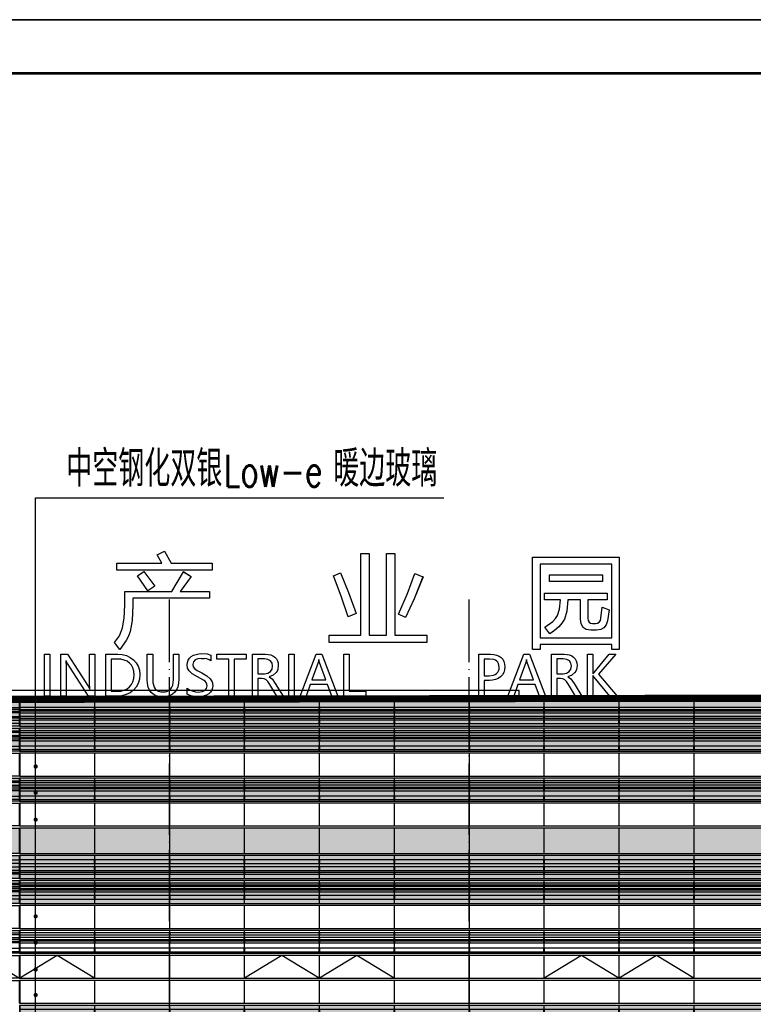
# Model space of a CAD drawing. Header units: millimetres. Extents: x 708158 to 1984082, y -168213 to -53.
# Tile 61 of 220: x 769185 to 789748, y -46207 to -18600. Entities that reach past the tile are written whole.
import ezdxf

# ---------------------------------------------------------------- set-up
doc = ezdxf.new("R2010")
doc.units = ezdxf.units.MM
doc.header["$LTSCALE"] = 1000
doc.linetypes.add('DOTE', pattern=[2.42, 2, -0.2, 0.02, -0.2])
doc.layers.get('0').update_dxf_attribs({"color": 8})
for name, color, linetype in [('A-AXIS', 1, 'DOTE'), ('A-看线', 63, 'Continuous'), ('DIM_LEAD', 3, 'Continuous'), ('DOTE', 1, 'DOTE'), ('PUB_TEXT', 7, 'Continuous'), ('WINDOW', 4, 'Continuous'), ('看线', 115, 'Continuous'), ('立面加粗', 5, 'Continuous'), ('立面填充线2 穿孔板', 105, 'Continuous'), ('立面窗户线', 21, 'Continuous')]:
    doc.layers.add(name, color=color, linetype=linetype)
doc.layers.add('图框', color=4, linetype='Continuous', lineweight=35)
doc.styles.add('_TCH_DIM', font='SIMPLEX', dxfattribs={"bigfont": 'GBCBIG'})

# ---------------------------------------------------------------- blocks, each defined once
blk = doc.blocks.new('A$C24AE1B25')
at = {"layer": '立面窗户线'}
blk.add_lwpolyline([(46850, 30), (0, 30), (-30, 30), (-300, 0), (-300, -30), (0, -30), (46850, -30)], dxfattribs=at)
blk = doc.blocks.new('A$C05264923')
at = {"layer": '立面窗户线'}
blk.add_lwpolyline([(46850, 30), (0, 30), (-90, 30), (-90, -30), (0, -30), (46850, -30)], dxfattribs=at)
blk = doc.blocks.new('A$C2A3A27BA')
at = {"layer": 'A-看线'}
for points in [[(0, -40), (2090, -40), (2090, -140), (0, -140)], [(0, -240), (2090, -240), (2090, -340), (0, -340)], [(2100, -40), (4190, -40), (4190, -140), (2100, -140)], [(2100, -240), (4190, -240), (4190, -340), (2100, -340)], [(4200, -40), (6290, -40), (6290, -140), (4200, -140)], [(4200, -240), (6290, -240), (6290, -340), (4200, -340)], [(6300, -40), (8390, -40), (8390, -140), (6300, -140)], [(6300, -240), (8390, -240), (8390, -340), (6300, -340)], [(0, -390), (2090, -390), (2090, -440), (0, -440)], [(2100, -390), (4190, -390), (4190, -440), (2100, -440)], [(4200, -390), (6290, -390), (6290, -440), (4200, -440)], [(6300, -390), (8390, -390), (8390, -440), (6300, -440)], [(0, -690), (2090, -690), (2090, -740), (0, -740)], [(0, -790), (2090, -790), (2090, -840), (0, -840)], [(2100, -690), (4190, -690), (4190, -740), (2100, -740)], [(2100, -790), (4190, -790), (4190, -840), (2100, -840)], [(4200, -690), (6290, -690), (6290, -740), (4200, -740)], [(4200, -790), (6290, -790), (6290, -840), (4200, -840)], [(6300, -690), (8390, -690), (8390, -740), (6300, -740)], [(6300, -790), (8390, -790), (8390, -840), (6300, -840)], [(0, -890), (2090, -890), (2090, -940), (0, -940)], [(0, -1040), (2090, -1040), (2090, -1140), (0, -1140)], [(2100, -890), (4190, -890), (4190, -940), (2100, -940)], [(2100, -1040), (4190, -1040), (4190, -1140), (2100, -1140)], [(4200, -890), (6290, -890), (6290, -940), (4200, -940)], [(4200, -1040), (6290, -1040), (6290, -1140), (4200, -1140)], [(6300, -890), (8390, -890), (8390, -940), (6300, -940)], [(6300, -1040), (8390, -1040), (8390, -1140), (6300, -1140)]]:
    blk.add_lwpolyline(points, close=True, dxfattribs=at)
at = {"layer": 'WINDOW'}
for points in [[(2090, 80), (2100, 80), (2100, -560), (2090, -560)], [(4190, 80), (4200, 80), (4200, -560), (4190, -560)], [(6290, 80), (6300, 80), (6300, -560), (6290, -560)], [(8390, 80), (8400, 80), (8400, -560), (8390, -560)], [(2090, -620), (2100, -620), (2100, -1260), (2090, -1260)], [(4190, -620), (4200, -620), (4200, -1260), (4190, -1260)], [(6290, -620), (6300, -620), (6300, -1260), (6290, -1260)], [(8390, -620), (8400, -620), (8400, -1260), (8390, -1260)]]:
    blk.add_lwpolyline(points, close=True, dxfattribs=at)
blk = doc.blocks.new('A$C646C2EE2')
at = {"layer": 'A-看线'}
for points in [[(0, -70), (2090, -70), (2090, -120), (0, -120)], [(0, -200), (2090, -200), (2090, -250), (0, -250)], [(2100, -70), (4190, -70), (4190, -120), (2100, -120)], [(2100, -200), (4190, -200), (4190, -250), (2100, -250)], [(4200, -70), (6290, -70), (6290, -120), (4200, -120)], [(4200, -200), (6290, -200), (6290, -250), (4200, -250)], [(6300, -70), (8390, -70), (8390, -120), (6300, -120)], [(6300, -200), (8390, -200), (8390, -250), (6300, -250)], [(0, -300), (2090, -300), (2090, -350), (0, -350)], [(0, -500), (2090, -500), (2090, -600), (0, -600)], [(2100, -300), (4190, -300), (4190, -350), (2100, -350)], [(2100, -500), (4190, -500), (4190, -600), (2100, -600)], [(4200, -300), (6290, -300), (6290, -350), (4200, -350)], [(4200, -500), (6290, -500), (6290, -600), (4200, -600)], [(6300, -300), (8390, -300), (8390, -350), (6300, -350)], [(6300, -500), (8390, -500), (8390, -600), (6300, -600)]]:
    blk.add_lwpolyline(points, close=True, dxfattribs=at)
at = {"layer": 'WINDOW'}
for points in [[(2090, 0), (2100, 0), (2100, -640), (2090, -640)], [(4190, 0), (4200, 0), (4200, -640), (4190, -640)], [(6290, 0), (6300, 0), (6300, -640), (6290, -640)], [(8390, 0), (8400, 0), (8400, -640), (8390, -640)]]:
    blk.add_lwpolyline(points, close=True, dxfattribs=at)
blk = doc.blocks.new('A$C455C528F')
at = {"layer": 'WINDOW'}
for points in [[(2090, 0), (2100, 0), (2100, -640), (2090, -640)], [(4190, 0), (4200, 0), (4200, -640), (4190, -640)], [(6290, 0), (6300, 0), (6300, -640), (6290, -640)], [(8390, 0), (8400, 0), (8400, -640), (8390, -640)], [(2090, -1400), (2100, -1400), (2100, -2040), (2090, -2040)], [(4190, -1400), (4200, -1400), (4200, -2040), (4190, -2040)], [(6290, -1400), (6300, -1400), (6300, -2040), (6290, -2040)], [(8390, -1400), (8400, -1400), (8400, -2040), (8390, -2040)], [(2090, -2100), (2100, -2100), (2100, -2740), (2090, -2740)], [(4190, -2100), (4200, -2100), (4200, -2740), (4190, -2740)], [(6290, -2100), (6300, -2100), (6300, -2740), (6290, -2740)], [(8390, -2100), (8400, -2100), (8400, -2740), (8390, -2740)]]:
    blk.add_lwpolyline(points, close=True, dxfattribs=at)
for points in [[(2100, -2040), (3145, -1400), (4190, -2040)], [(4200, -2040), (5245, -1400), (6290, -2040)]]:
    blk.add_lwpolyline(points, dxfattribs=at)
blk = doc.blocks.new('A$C68317506')
at = {"layer": 'A-看线'}
for points in [[(0, -40), (2090, -40), (2090, -140), (0, -140)], [(0, -240), (2090, -240), (2090, -340), (0, -340)], [(2100, -40), (4190, -40), (4190, -140), (2100, -140)], [(2100, -240), (4190, -240), (4190, -340), (2100, -340)], [(0, -390), (2090, -390), (2090, -440), (0, -440)], [(2100, -390), (4190, -390), (4190, -440), (2100, -440)], [(0, -690), (2090, -690), (2090, -740), (0, -740)], [(0, -790), (2090, -790), (2090, -840), (0, -840)], [(2100, -690), (4190, -690), (4190, -740), (2100, -740)], [(2100, -790), (4190, -790), (4190, -840), (2100, -840)], [(0, -890), (2090, -890), (2090, -940), (0, -940)], [(0, -1040), (2090, -1040), (2090, -1140), (0, -1140)], [(2100, -890), (4190, -890), (4190, -940), (2100, -940)], [(2100, -1040), (4190, -1040), (4190, -1140), (2100, -1140)], [(0, -2090), (2090, -2090), (2090, -2140), (0, -2140)], [(2100, -2090), (4190, -2090), (4190, -2140), (2100, -2140)], [(0, -2220), (2090, -2220), (2090, -2270), (0, -2270)], [(0, -2320), (2090, -2320), (2090, -2370), (0, -2370)], [(2100, -2220), (4190, -2220), (4190, -2270), (2100, -2270)], [(2100, -2320), (4190, -2320), (4190, -2370), (2100, -2370)], [(0, -2520), (2090, -2520), (2090, -2620), (0, -2620)], [(2100, -2520), (4190, -2520), (4190, -2620), (2100, -2620)]]:
    blk.add_lwpolyline(points, close=True, dxfattribs=at)
at = {"layer": 'WINDOW'}
for points in [[(2090, 80), (2100, 80), (2100, -560), (2090, -560)], [(4190, 80), (4200, 80), (4200, -560), (4190, -560)], [(2090, -620), (2100, -620), (2100, -1260), (2090, -1260)], [(4190, -620), (4200, -620), (4200, -1260), (4190, -1260)], [(2090, -1320), (2100, -1320), (2100, -1960), (2090, -1960)], [(4190, -1320), (4200, -1320), (4200, -1960), (4190, -1960)], [(2090, -2020), (2100, -2020), (2100, -2660), (2090, -2660)], [(4190, -2020), (4200, -2020), (4200, -2660), (4190, -2660)], [(2090, -2720), (2100, -2720), (2100, -3360), (2090, -3360)], [(4190, -2720), (4200, -2720), (4200, -3360), (4190, -3360)], [(2090, -3420), (2100, -3420), (2100, -4060), (2090, -4060)], [(4190, -3420), (4200, -3420), (4200, -4060), (4190, -4060)]]:
    blk.add_lwpolyline(points, close=True, dxfattribs=at)
blk.add_lwpolyline([(2100, -3360), (3145, -2720), (4190, -3360)], dxfattribs=at)
blk = doc.blocks.new('A$C22B71AAA')
at = {"layer": '立面填充线2 穿孔板'}
for points in [[(5, 420), (46845, 420), (46845, -220), (5, -220)], [(5, -280), (46845, -280), (46845, -920), (5, -920)]]:
    blk.add_hatch(color=256, dxfattribs=at).paths.add_polyline_path(points)
at = {"layer": 'A-看线'}
for points in [[(5, 420), (46845, 420), (46845, -220), (5, -220)], [(5, -280), (46845, -280), (46845, -920), (5, -920)], [(5, -1680), (46845, -1680), (46845, -2320), (5, -2320)]]:
    blk.add_lwpolyline(points, close=True, dxfattribs=at)
blk.add_blockref('A$C68317506', (42655, 340), dxfattribs=at)
at = {"layer": 'WINDOW'}
for name, p in [('A$C2A3A27BA', (25855, 340)), ('A$C2A3A27BA', (34255, 340)), ('A$C05264923', (0, -250)), ('A$C455C528F', (25855, -980)), ('A$C455C528F', (34255, -980)), ('A$C05264923', (0, -1650)), ('A$C646C2EE2', (25855, -1680)), ('A$C646C2EE2', (34255, -1680)), ('A$C05264923', (0, -2350)), ('A$C05264923', (0, -3050))]:
    blk.add_blockref(name, p, dxfattribs=at)
at = {"layer": '立面窗户线'}
for p in [(0, 450), (0, -950)]:
    blk.add_blockref('A$C24AE1B25', p, dxfattribs=at)
blk = doc.blocks.new('A$C2A9D17C4')
at = {"layer": '看线'}
for p, q in [((8051, 3961), (8256, 4063)), ((8185, 3728), (8051, 3961)), ((8256, 4063), (8256, 4063)), ((8256, 4063), (8441, 3728)), ((8256, 4063), (8256, 4063)), ((8256, 4063), (8256, 4063)), ((8256, 4063), (8441, 3728)), ((13761, 1708), (13761, 3999)), ((13761, 3999), (13994, 3999)), ((13994, 3999), (13994, 3999)), ((13994, 3999), (13994, 1708)), ((13994, 3999), (13994, 1708)), ((14480, 1708), (14480, 3999)), ((14480, 3999), (14713, 3999)), ((14713, 3999), (14713, 3999)), ((14713, 3999), (14713, 1708)), ((14713, 3999), (14713, 1708)), ((18577, 1303), (18577, 3894)), ((18577, 3894), (21005, 3894)), ((21005, 3894), (21005, 3894)), ((21005, 3894), (21005, 1306)), ((21005, 3894), (21005, 1306)), ((6919, 3531), (6919, 3728)), ((6919, 3728), (8185, 3728)), ((8441, 3728), (8441, 3728)), ((8441, 3728), (9593, 3728)), ((9593, 3728), (9593, 3728)), ((9593, 3728), (9593, 3531)), ((9593, 3728), (9593, 3531)), ((18786, 3700), (18786, 1636)), ((18786, 3700), (18786, 1636)), ((20797, 3700), (18786, 3700)), ((18786, 3700), (18786, 3700)), ((20797, 1636), (20797, 3700)), ((9593, 3531), (6919, 3531)), ((7499, 3372), (7682, 3495)), ((7790, 2948), (7499, 3372)), ((7682, 3494), (7682, 3495)), ((7682, 3495), (7987, 3084)), ((7682, 3495), (7682, 3495)), ((7682, 3495), (7682, 3494)), ((7682, 3494), (7987, 3084)), ((8459, 2934), (8794, 3483)), ((9008, 3347), (8700, 2934)), ((9008, 3347), (8700, 2934)), ((8794, 3483), (8795, 3483)), ((8795, 3483), (8794, 3483)), ((8794, 3483), (8794, 3483)), ((8794, 3483), (9008, 3347)), ((8795, 3483), (9008, 3347)), ((9008, 3347), (9008, 3347)), ((9593, 3531), (9593, 3531)), ((12990, 3367), (13193, 3456)), ((13209, 2796), (12990, 3367)), ((13193, 3456), (13417, 2904)), ((13193, 3456), (13193, 3456)), ((13193, 3456), (13193, 3456)), ((13193, 3456), (13193, 3456)), ((13193, 3456), (13417, 2904)), ((15068, 2872), (15279, 3431)), ((15504, 3342), (15252, 2725)), ((15503, 3342), (15252, 2725)), ((15279, 3431), (15279, 3431)), ((15279, 3431), (15279, 3431)), ((15279, 3431), (15503, 3342)), ((15279, 3431), (15279, 3431)), ((15279, 3431), (15503, 3342)), ((15504, 3342), (15503, 3342)), ((19046, 3209), (19046, 3397)), ((19046, 3397), (20536, 3397)), ((20536, 3397), (20536, 3397)), ((20536, 3397), (20536, 3209)), ((20536, 3397), (20536, 3209)), ((7987, 3084), (7790, 2948)), ((7987, 3084), (7790, 2948)), ((7987, 3084), (7987, 3084)), ((20536, 3209), (19046, 3209)), ((20536, 3209), (20536, 3209)), ((7147, 2546), (7147, 2934)), ((7147, 2934), (8459, 2934)), ((7790, 2948), (7790, 2948)), ((7790, 2948), (7790, 2948)), ((7790, 2948), (7790, 2948)), ((8700, 2934), (8700, 2934)), ((8700, 2934), (9521, 2934)), ((9521, 2934), (9521, 2934)), ((9521, 2934), (9521, 2740)), ((9521, 2934), (9521, 2740)), ((13406, 2216), (13209, 2796)), ((13417, 2904), (13634, 2318)), ((13417, 2904), (13634, 2318)), ((13417, 2904), (13417, 2904)), ((14813, 2293), (15068, 2872)), ((18910, 2693), (18910, 2881)), ((18910, 2881), (20666, 2881)), ((20666, 2881), (20667, 2881)), ((20666, 2881), (20666, 2693)), ((20667, 2881), (20667, 2693)), ((7131, 2182), (7147, 2546)), ((7371, 2546), (7353, 2117)), ((7371, 2546), (7353, 2117)), ((7371, 2740), (7371, 2546)), ((7371, 2740), (7371, 2546)), ((9521, 2740), (7371, 2740)), ((7371, 2740), (7371, 2740)), ((7371, 2546), (7371, 2546)), ((9521, 2740), (9521, 2740)), ((15252, 2725), (15012, 2202)), ((15252, 2725), (15013, 2202)), ((15252, 2725), (15252, 2725)), ((19357, 2693), (18910, 2693)), ((19333, 2433), (19357, 2693)), ((19565, 2693), (19535, 2377)), ((19565, 2693), (19535, 2377)), ((19920, 2693), (19565, 2693)), ((19565, 2693), (19565, 2693)), ((19920, 2155), (19920, 2693)), ((20125, 2693), (20125, 2174)), ((20126, 2693), (20125, 2693)), ((20126, 2693), (20126, 2174)), ((20666, 2693), (20126, 2693)), ((20492, 2180), (20525, 2496)), ((20525, 2496), (20525, 2496)), ((20525, 2496), (20525, 2496)), ((20525, 2496), (20725, 2415)), ((20525, 2496), (20525, 2496)), ((20525, 2496), (20725, 2415)), ((20667, 2693), (20666, 2693)), ((13634, 2318), (13406, 2216)), ((13634, 2318), (13406, 2216)), ((13406, 2216), (13406, 2216)), ((13406, 2216), (13406, 2216)), ((13406, 2216), (13406, 2216)), ((13634, 2318), (13634, 2318)), ((15012, 2202), (14813, 2293)), ((19221, 2170), (19277, 2257)), ((19277, 2257), (19333, 2433)), ((19535, 2377), (19465, 2157)), ((19535, 2377), (19465, 2157)), ((19535, 2377), (19535, 2377)), ((20725, 2415), (20675, 2110)), ((20725, 2415), (20675, 2110)), ((20725, 2415), (20725, 2415)), ((7083, 1908), (7131, 2182)), ((7353, 2117), (7296, 1813)), ((7353, 2117), (7296, 1813)), ((7353, 2117), (7353, 2117)), ((15013, 2202), (15012, 2202)), ((15013, 2202), (15012, 2202)), ((15012, 2202), (15012, 2202)), ((18916, 1927), (19142, 2086)), ((19142, 2086), (19221, 2170)), ((19306, 1940), (19193, 1840)), ((19306, 1940), (19193, 1840)), ((19397, 2045), (19306, 1940)), ((19397, 2045), (19306, 1940)), ((19306, 1940), (19306, 1940)), ((19465, 2157), (19397, 2045)), ((19465, 2157), (19397, 2045)), ((19397, 2045), (19397, 2045)), ((19465, 2157), (19465, 2157)), ((19938, 2021), (19920, 2155)), ((19992, 1926), (19938, 2021)), ((20125, 2174), (20133, 2115)), ((20126, 2174), (20125, 2174)), ((20126, 2174), (20133, 2115)), ((20133, 2115), (20157, 2072)), ((20133, 2115), (20157, 2072)), ((20133, 2115), (20133, 2115)), ((20157, 2072), (20196, 2047)), ((20157, 2072), (20196, 2047)), ((20157, 2072), (20157, 2072)), ((20196, 2047), (20196, 2047)), ((20196, 2047), (20250, 2038)), ((20250, 2038), (20339, 2038)), ((20339, 2038), (20397, 2047)), ((20397, 2047), (20442, 2073)), ((20442, 2073), (20474, 2118)), ((20474, 2118), (20492, 2180)), ((20638, 1996), (20575, 1915)), ((20638, 1996), (20575, 1915)), ((20675, 2110), (20638, 1996)), ((20675, 2110), (20638, 1996)), ((20638, 1996), (20638, 1996)), ((20675, 2110), (20675, 2110)), ((6852, 1497), (6992, 1687)), ((6992, 1687), (7083, 1908)), ((7249, 1681), (7184, 1553)), ((7249, 1681), (7184, 1553)), ((7296, 1813), (7249, 1681)), ((7296, 1813), (7249, 1681)), ((7249, 1681), (7249, 1681)), ((7296, 1813), (7296, 1813)), ((12871, 1503), (12871, 1708)), ((12871, 1708), (13761, 1708)), ((13994, 1708), (13994, 1708)), ((13994, 1708), (14480, 1708)), ((14713, 1708), (14713, 1708)), ((14713, 1708), (15612, 1708)), ((15612, 1708), (15612, 1708)), ((15612, 1708), (15612, 1503)), ((15612, 1708), (15612, 1503)), ((19057, 1747), (18916, 1927)), ((19193, 1840), (19057, 1747)), ((19193, 1840), (19057, 1747)), ((19057, 1747), (19057, 1747)), ((19057, 1747), (19057, 1747)), ((19057, 1747), (19057, 1747)), ((19193, 1840), (19193, 1840)), ((20081, 1869), (19992, 1926)), ((20206, 1849), (20081, 1869)), ((20370, 1849), (20206, 1849)), ((20485, 1866), (20370, 1849)), ((20575, 1915), (20485, 1866)), ((20486, 1866), (20485, 1866)), ((20575, 1915), (20486, 1866)), ((20575, 1915), (20575, 1915)), ((7002, 1308), (6852, 1497)), ((7184, 1553), (7002, 1308)), ((7184, 1553), (7002, 1309)), ((7184, 1553), (7184, 1553)), ((15612, 1503), (12871, 1503)), ((15612, 1503), (15612, 1503)), ((18786, 1636), (18786, 1636)), ((18786, 1636), (20797, 1636)), ((18786, 1442), (18786, 1303)), ((18786, 1442), (18786, 1303)), ((20797, 1442), (18786, 1442)), ((18786, 1442), (18786, 1442)), ((20797, 1306), (20797, 1442)), ((4896, 0), (4896, 1171)), ((4896, 1171), (5048, 1171)), ((5048, 1171), (5048, 0)), ((5048, 1171), (5048, 1171)), ((5048, 1171), (5048, 0)), ((5351, 0), (5351, 1171)), ((5351, 1171), (5541, 1171)), ((5541, 1171), (5541, 1171)), ((5541, 1171), (6114, 276)), ((5541, 1171), (6114, 276)), ((6158, 366), (6158, 1171)), ((6158, 1171), (6308, 1171)), ((6308, 1171), (6308, 1171)), ((6308, 1171), (6308, 0)), ((6308, 1171), (6308, 0)), ((6610, 0), (6610, 1171)), ((6610, 1171), (6945, 1171)), ((6945, 1171), (7072, 1161)), ((7002, 1308), (7002, 1309)), ((7002, 1309), (7002, 1308)), ((7002, 1308), (7002, 1308)), ((7072, 1161), (7072, 1161)), ((7072, 1161), (7188, 1132)), ((7188, 1132), (7293, 1084)), ((7188, 1132), (7293, 1084)), ((7188, 1132), (7188, 1132)), ((7775, 460), (7775, 1171)), ((7775, 1171), (7927, 1171)), ((7927, 1171), (7927, 1171)), ((7927, 1171), (7927, 466)), ((7927, 1171), (7927, 466)), ((8506, 455), (8506, 1171)), ((8506, 1171), (8658, 1171)), ((8658, 1171), (8658, 1171)), ((8658, 1171), (8658, 477)), ((8658, 1171), (8658, 477)), ((8958, 1059), (9009, 1105)), ((9009, 1105), (9072, 1143)), ((9072, 1143), (9142, 1169)), ((9142, 1169), (9219, 1185)), ((9219, 1185), (9305, 1191)), ((9305, 1191), (9305, 1191)), ((9305, 1191), (9456, 1180)), ((9305, 1191), (9305, 1191)), ((9456, 1180), (9456, 1180)), ((9456, 1180), (9561, 1148)), ((9561, 1148), (9561, 984)), ((9561, 1148), (9561, 1148)), ((9561, 1148), (9561, 984)), ((9721, 1037), (9721, 1171)), ((9721, 1171), (10547, 1171)), ((10547, 1171), (10547, 1171)), ((10547, 1171), (10547, 1037)), ((10547, 1171), (10547, 1037)), ((10727, 0), (10727, 1171)), ((10727, 1171), (11084, 1171)), ((11084, 1171), (11165, 1166)), ((11165, 1166), (11165, 1166)), ((11165, 1166), (11236, 1151)), ((11236, 1151), (11236, 1151)), ((11236, 1151), (11298, 1125)), ((11298, 1125), (11352, 1089)), ((11298, 1125), (11351, 1089)), ((11298, 1125), (11298, 1125)), ((11738, 0), (11738, 1171)), ((11738, 1171), (11889, 1171)), ((11889, 1171), (11889, 0)), ((11889, 1171), (11889, 1171)), ((11889, 1171), (11889, 0)), ((12059, 0), (12505, 1171)), ((12505, 1171), (12667, 1171)), ((12667, 1171), (12667, 1171)), ((12667, 1171), (13113, 0)), ((12667, 1171), (13113, 0)), ((13282, 0), (13282, 1171)), ((13282, 1171), (13434, 1171)), ((13434, 1171), (13434, 1171)), ((13434, 1171), (13434, 134)), ((13434, 1171), (13434, 134)), ((17065, 0), (17065, 1171)), ((17065, 1171), (17398, 1171)), ((17398, 1171), (17487, 1165)), ((17487, 1165), (17487, 1165)), ((17487, 1165), (17566, 1148)), ((17566, 1148), (17635, 1120)), ((17566, 1148), (17635, 1120)), ((17566, 1148), (17566, 1148)), ((17635, 1120), (17692, 1080)), ((17635, 1120), (17692, 1080)), ((17635, 1120), (17635, 1120)), ((17879, 0), (18325, 1171)), ((18325, 1171), (18486, 1171)), ((18486, 1171), (18487, 1171)), ((18486, 1171), (18933, 0)), ((18487, 1171), (18933, 0)), ((18786, 1303), (18577, 1303)), ((18786, 1303), (18786, 1303)), ((19102, 0), (19102, 1171)), ((19102, 1171), (19459, 1171)), ((19459, 1171), (19540, 1166)), ((19540, 1166), (19540, 1166)), ((19540, 1166), (19611, 1151)), ((19611, 1151), (19611, 1151)), ((19611, 1151), (19673, 1125)), ((19673, 1125), (19726, 1089)), ((19673, 1125), (19726, 1089)), ((19673, 1125), (19673, 1125)), ((20113, 0), (20113, 1171)), ((20113, 1171), (20264, 1171)), ((20264, 1171), (20264, 1171)), ((20264, 1171), (20264, 620)), ((20264, 1171), (20264, 620)), ((20299, 663), (20724, 1171)), ((20910, 1171), (20419, 609)), ((20910, 1171), (20419, 609)), ((20724, 1171), (20910, 1171)), ((21005, 1306), (20797, 1306)), ((20910, 1171), (20910, 1171)), ((21005, 1306), (21005, 1306)), ((5495, 987), (5501, 823)), ((5495, 987), (5501, 823)), ((5500, 987), (5495, 987)), ((5495, 987), (5495, 987)), ((5540, 911), (5500, 987)), ((6129, 0), (5540, 911)), ((6761, 1037), (6761, 134)), ((6762, 1037), (6761, 1037)), ((6762, 1037), (6762, 134)), ((6938, 1037), (6762, 1037)), ((7038, 1030), (6938, 1037)), ((7128, 1009), (7038, 1030)), ((7207, 974), (7128, 1009)), ((7276, 926), (7207, 974)), ((7333, 864), (7276, 926)), ((7293, 1084), (7387, 1016)), ((7293, 1084), (7387, 1016)), ((7293, 1084), (7293, 1084)), ((7373, 789), (7333, 864)), ((7387, 1016), (7464, 932)), ((7387, 1016), (7464, 932)), ((7387, 1016), (7387, 1016)), ((7464, 932), (7520, 835)), ((7464, 932), (7519, 835)), ((7464, 932), (7464, 932)), ((7519, 835), (7553, 724)), ((7520, 835), (7519, 835)), ((7520, 835), (7553, 724)), ((8892, 874), (8899, 943)), ((8906, 783), (8892, 874)), ((8899, 943), (8921, 1005)), ((8921, 1005), (8958, 1059)), ((9068, 958), (9051, 887)), ((9068, 958), (9051, 887)), ((9051, 887), (9063, 822)), ((9051, 887), (9062, 822)), ((9051, 887), (9051, 887)), ((9119, 1012), (9068, 958)), ((9118, 1012), (9068, 958)), ((9068, 958), (9068, 958)), ((9196, 1046), (9118, 1012)), ((9119, 1012), (9118, 1012)), ((9196, 1046), (9119, 1012)), ((9293, 1057), (9196, 1046)), ((9196, 1046), (9196, 1046)), ((9293, 1057), (9371, 1052)), ((9441, 1039), (9371, 1052)), ((9505, 1016), (9441, 1039)), ((9561, 984), (9505, 1016)), ((9561, 984), (9561, 984)), ((9561, 984), (9561, 984)), ((9561, 984), (9561, 984)), ((10057, 1037), (9721, 1037)), ((10057, 0), (10057, 1037)), ((10209, 1037), (10209, 0)), ((10209, 1037), (10209, 0)), ((10547, 1037), (10209, 1037)), ((10209, 1037), (10209, 1037)), ((10547, 1037), (10547, 1037)), ((10878, 1039), (10878, 625)), ((10878, 1039), (10878, 625)), ((11059, 1039), (10878, 1039)), ((10878, 1039), (10878, 1039)), ((11158, 1026), (11059, 1039)), ((11230, 987), (11158, 1026)), ((11275, 926), (11230, 987)), ((11273, 756), (11289, 845)), ((11289, 845), (11275, 926)), ((11351, 1089), (11394, 1043)), ((11352, 1089), (11351, 1089)), ((11352, 1089), (11394, 1043)), ((11394, 1043), (11424, 990)), ((11394, 1043), (11424, 990)), ((11394, 1043), (11394, 1043)), ((11424, 990), (11442, 928)), ((11424, 990), (11442, 928)), ((11424, 990), (11424, 990)), ((11448, 858), (11432, 747)), ((11448, 858), (11432, 747)), ((11442, 928), (11448, 858)), ((11442, 928), (11448, 858)), ((11442, 928), (11442, 928)), ((11448, 858), (11448, 858)), ((12562, 940), (12386, 453)), ((12562, 940), (12387, 453)), ((12581, 1021), (12562, 940)), ((12581, 1021), (12562, 940)), ((12562, 940), (12562, 940)), ((12585, 1021), (12581, 1021)), ((12581, 1021), (12581, 1021)), ((12603, 940), (12585, 1021)), ((12780, 453), (12603, 940)), ((17216, 1038), (17216, 571)), ((17216, 1038), (17216, 571)), ((17371, 1038), (17216, 1038)), ((17216, 1038), (17216, 1038)), ((17488, 1024), (17371, 1038)), ((17534, 1006), (17488, 1024)), ((17571, 982), (17534, 1006)), ((17601, 950), (17571, 982)), ((17621, 911), (17601, 950)), ((17638, 812), (17621, 911)), ((17692, 1080), (17738, 1029)), ((17692, 1080), (17738, 1029)), ((17692, 1080), (17692, 1080)), ((17738, 1029), (17771, 968)), ((17738, 1029), (17771, 968)), ((17738, 1029), (17738, 1029)), ((17771, 968), (17791, 898)), ((17771, 968), (17790, 898)), ((17771, 968), (17771, 968)), ((17790, 898), (17797, 818)), ((17791, 898), (17790, 898)), ((17791, 898), (17797, 818)), ((18381, 940), (18206, 453)), ((18381, 940), (18206, 453)), ((18400, 1021), (18381, 940)), ((18400, 1021), (18381, 940)), ((18381, 940), (18381, 940)), ((18404, 1021), (18400, 1021)), ((18400, 1021), (18400, 1021)), ((18422, 940), (18404, 1021)), ((18599, 453), (18422, 940)), ((19253, 1039), (19253, 625)), ((19253, 1039), (19253, 625)), ((19434, 1039), (19253, 1039)), ((19253, 1039), (19253, 1039)), ((19533, 1026), (19434, 1039)), ((19605, 987), (19533, 1026)), ((19650, 926), (19605, 987)), ((19648, 756), (19664, 845)), ((19664, 845), (19650, 926)), ((19726, 1089), (19769, 1043)), ((19726, 1089), (19769, 1043)), ((19726, 1089), (19726, 1089)), ((19769, 1043), (19799, 990)), ((19769, 1043), (19799, 990)), ((19769, 1043), (19769, 1043)), ((19799, 990), (19817, 928)), ((19799, 990), (19817, 928)), ((19799, 990), (19799, 990)), ((19823, 858), (19807, 747)), ((19823, 858), (19807, 747)), ((19817, 928), (19823, 858)), ((19817, 928), (19823, 858)), ((19817, 928), (19817, 928)), ((19823, 858), (19823, 858)), ((5501, 823), (5501, 0)), ((5501, 823), (5501, 0)), ((5501, 823), (5501, 823)), ((7397, 699), (7373, 789)), ((7405, 597), (7397, 699)), ((7397, 493), (7405, 597)), ((7553, 724), (7564, 600)), ((7553, 724), (7564, 600)), ((7553, 724), (7553, 724)), ((7564, 600), (7553, 471)), ((7564, 600), (7553, 471)), ((7564, 600), (7564, 600)), ((8948, 702), (8906, 783)), ((9034, 624), (8948, 702)), ((9180, 539), (9034, 624)), ((9062, 822), (9098, 771)), ((9063, 822), (9062, 822)), ((9063, 822), (9098, 771)), ((9098, 771), (9172, 718)), ((9098, 771), (9172, 718)), ((9098, 771), (9098, 771)), ((9172, 718), (9301, 649)), ((9172, 718), (9301, 649)), ((9172, 718), (9172, 718)), ((9301, 649), (9448, 567)), ((9301, 649), (9447, 567)), ((9301, 649), (9301, 649)), ((9447, 567), (9542, 485)), ((9448, 567), (9447, 567)), ((9448, 567), (9542, 485)), ((10878, 625), (10878, 625)), ((10878, 625), (11057, 625)), ((11057, 625), (11150, 640)), ((11150, 640), (11225, 686)), ((11302, 589), (11188, 542)), ((11225, 686), (11273, 756)), ((11383, 657), (11302, 589)), ((11383, 657), (11302, 589)), ((11302, 589), (11302, 589)), ((11412, 700), (11383, 657)), ((11412, 700), (11383, 657)), ((11383, 657), (11383, 657)), ((11432, 747), (11412, 700)), ((11432, 747), (11412, 700)), ((11412, 700), (11412, 700)), ((11432, 747), (11432, 747)), ((17216, 571), (17216, 571)), ((17216, 571), (17356, 571)), ((17356, 571), (17478, 586)), ((17478, 586), (17526, 606)), ((17526, 606), (17566, 633)), ((17566, 633), (17598, 668)), ((17598, 668), (17620, 709)), ((17620, 709), (17634, 757)), ((17634, 757), (17638, 812)), ((17728, 596), (17674, 539)), ((17728, 596), (17675, 539)), ((17766, 662), (17728, 596)), ((17766, 662), (17728, 596)), ((17728, 596), (17728, 596)), ((17789, 736), (17766, 662)), ((17789, 736), (17766, 662)), ((17766, 662), (17766, 662)), ((17797, 818), (17789, 736)), ((17797, 818), (17789, 736)), ((17789, 736), (17789, 736)), ((17797, 818), (17797, 818)), ((19253, 625), (19253, 625)), ((19253, 625), (19432, 625)), ((19432, 625), (19525, 640)), ((19525, 640), (19600, 686)), ((19677, 589), (19563, 542)), ((19600, 686), (19648, 756)), ((19758, 657), (19677, 589)), ((19758, 657), (19677, 589)), ((19677, 589), (19677, 589)), ((19787, 700), (19758, 657)), ((19787, 700), (19758, 657)), ((19758, 657), (19758, 657)), ((19807, 747), (19787, 700)), ((19807, 747), (19787, 700)), ((19787, 700), (19787, 700)), ((19807, 747), (19807, 747)), ((20264, 620), (20264, 620)), ((20264, 620), (20268, 620)), ((20264, 576), (20264, 0)), ((20264, 576), (20264, 0)), ((20268, 576), (20264, 576)), ((20264, 576), (20264, 576)), ((20268, 620), (20299, 663)), ((20299, 532), (20268, 576)), ((20419, 609), (20946, 0)), ((20419, 609), (20946, 0)), ((20419, 609), (20419, 609)), ((6166, 195), (6158, 366)), ((7280, 256), (7334, 322)), ((7334, 322), (7374, 402)), ((7374, 402), (7397, 493)), ((7520, 355), (7464, 253)), ((7519, 355), (7464, 253)), ((7553, 471), (7519, 355)), ((7520, 355), (7519, 355)), ((7553, 471), (7520, 355)), ((7553, 471), (7553, 471)), ((7782, 347), (7775, 460)), ((7802, 250), (7782, 347)), ((7927, 466), (7931, 384)), ((7927, 466), (7931, 384)), ((7927, 466), (7927, 466)), ((7931, 384), (7945, 313)), ((7931, 384), (7945, 313)), ((7931, 384), (7931, 384)), ((7945, 313), (7968, 252)), ((7945, 313), (7968, 252)), ((7945, 313), (7945, 313)), ((8466, 248), (8489, 306)), ((8489, 306), (8502, 375)), ((8502, 375), (8506, 455)), ((8651, 361), (8629, 260)), ((8651, 361), (8630, 260)), ((8658, 477), (8651, 361)), ((8658, 477), (8651, 361)), ((8651, 361), (8651, 361)), ((8658, 477), (8658, 477)), ((9353, 446), (9180, 539)), ((9394, 414), (9353, 446)), ((9426, 377), (9394, 414)), ((9446, 335), (9426, 377)), ((9437, 211), (9452, 288)), ((9452, 288), (9446, 335)), ((9542, 485), (9594, 397)), ((9542, 485), (9594, 397)), ((9542, 485), (9542, 485)), ((9594, 397), (9611, 299)), ((9594, 397), (9611, 299)), ((9594, 397), (9594, 397)), ((9611, 299), (9604, 227)), ((9611, 299), (9604, 227)), ((9611, 299), (9611, 299)), ((10878, 493), (10878, 0)), ((10878, 493), (10878, 0)), ((10987, 493), (10878, 493)), ((10878, 493), (10878, 493)), ((11050, 484), (10987, 493)), ((11103, 458), (11050, 484)), ((11154, 407), (11103, 458)), ((11209, 325), (11154, 407)), ((11188, 542), (11188, 538)), ((11188, 542), (11188, 538)), ((11188, 542), (11188, 542)), ((11188, 538), (11233, 514)), ((11188, 538), (11233, 514)), ((11188, 538), (11188, 538)), ((11404, 0), (11209, 325)), ((11233, 514), (11272, 480)), ((11233, 514), (11272, 480)), ((11233, 514), (11233, 514)), ((11272, 480), (11363, 351)), ((11272, 480), (11363, 351)), ((11272, 480), (11272, 480)), ((11363, 351), (11582, 0)), ((11363, 351), (11582, 0)), ((11363, 351), (11363, 351)), ((12339, 321), (12226, 0)), ((12339, 321), (12226, 0)), ((12826, 321), (12339, 321)), ((12339, 321), (12339, 321)), ((12387, 453), (12386, 453)), ((12387, 453), (12780, 453)), ((12946, 0), (12826, 321)), ((17216, 438), (17216, 0)), ((17216, 438), (17216, 0)), ((17216, 438), (17216, 438)), ((17368, 438), (17216, 438)), ((17456, 442), (17368, 438)), ((17537, 460), (17456, 442)), ((17456, 442), (17456, 442)), ((17610, 492), (17537, 460)), ((17609, 492), (17537, 460)), ((17537, 460), (17537, 460)), ((17674, 539), (17609, 492)), ((17610, 492), (17609, 492)), ((17675, 539), (17610, 492)), ((17675, 539), (17674, 539)), ((18158, 321), (18046, 0)), ((18158, 321), (18046, 0)), ((18646, 321), (18158, 321)), ((18158, 321), (18158, 321)), ((18206, 453), (18206, 453)), ((18206, 453), (18599, 453)), ((18765, 0), (18646, 321)), ((19253, 493), (19253, 0)), ((19253, 493), (19253, 0)), ((19362, 493), (19253, 493)), ((19253, 493), (19253, 493)), ((19425, 484), (19362, 493)), ((19478, 458), (19425, 484)), ((19528, 407), (19478, 458)), ((19584, 325), (19528, 407)), ((19563, 542), (19563, 538)), ((19563, 542), (19563, 538)), ((19563, 542), (19563, 542)), ((19563, 538), (19608, 514)), ((19563, 538), (19608, 514)), ((19563, 538), (19563, 538)), ((19779, 0), (19584, 325)), ((19608, 514), (19647, 480)), ((19608, 514), (19647, 480)), ((19608, 514), (19608, 514)), ((19647, 480), (19738, 351)), ((19647, 480), (19738, 351)), ((19647, 480), (19647, 480)), ((19738, 351), (19957, 0)), ((19738, 351), (19957, 0)), ((19738, 351), (19738, 351)), ((20739, 0), (20299, 532)), ((5048, 0), (4896, 0)), ((5048, 0), (5048, 0)), ((5501, 0), (5351, 0)), ((5501, 0), (5501, 0)), ((6114, 276), (6163, 195)), ((6114, 276), (6163, 195)), ((6114, 276), (6114, 276)), ((6308, 0), (6129, 0)), ((6163, 195), (6163, 195)), ((6163, 195), (6166, 195)), ((6308, 0), (6308, 0)), ((6932, 0), (6610, 0)), ((6762, 134), (6761, 134)), ((6762, 134), (6932, 134)), ((6932, 134), (7037, 141)), ((7065, 10), (6932, 0)), ((7037, 141), (7130, 164)), ((7185, 41), (7065, 10)), ((7065, 10), (7065, 10)), ((7130, 164), (7211, 202)), ((7293, 92), (7185, 41)), ((7292, 92), (7185, 41)), ((7185, 41), (7185, 41)), ((7211, 202), (7280, 256)), ((7387, 164), (7292, 92)), ((7293, 92), (7292, 92)), ((7387, 164), (7293, 92)), ((7464, 253), (7387, 164)), ((7464, 253), (7387, 164)), ((7387, 164), (7387, 164)), ((7464, 253), (7464, 253)), ((7836, 168), (7802, 250)), ((7883, 100), (7836, 168)), ((7944, 48), (7883, 100)), ((8018, 10), (7944, 48)), ((7968, 252), (8000, 203)), ((7968, 252), (8000, 203)), ((7968, 252), (7968, 252)), ((8000, 203), (8042, 164)), ((8000, 203), (8042, 164)), ((8000, 203), (8000, 203)), ((8065, -2), (8018, 10)), ((8042, 164), (8092, 137)), ((8042, 164), (8092, 137)), ((8042, 164), (8042, 164)), ((8092, 137), (8092, 137)), ((8092, 137), (8152, 120)), ((8152, 120), (8152, 120)), ((8152, 120), (8221, 115)), ((8221, 115), (8288, 120)), ((8288, 120), (8346, 136)), ((8346, 136), (8395, 163)), ((8404, 11), (8352, -2)), ((8395, 163), (8435, 200)), ((8482, 50), (8404, 11)), ((8482, 50), (8404, 11)), ((8404, 11), (8404, 11)), ((8435, 200), (8466, 248)), ((8545, 105), (8482, 50)), ((8545, 105), (8482, 50)), ((8482, 50), (8482, 50)), ((8594, 174), (8545, 105)), ((8594, 174), (8545, 105)), ((8545, 105), (8545, 105)), ((8630, 260), (8594, 174)), ((8629, 260), (8594, 174)), ((8594, 174), (8594, 174)), ((8630, 260), (8629, 260)), ((8891, 220), (8954, 177)), ((8891, 220), (8891, 220)), ((8891, 48), (8891, 220)), ((8891, 220), (8891, 220)), ((8891, 220), (8891, 220)), ((8891, 220), (8954, 177)), ((8946, 21), (8891, 48)), ((9026, 0), (8946, 21)), ((8954, 177), (9035, 143)), ((8954, 177), (9035, 143)), ((8954, 177), (8954, 177)), ((9035, 143), (9035, 143)), ((9035, 143), (9123, 120)), ((9123, 120), (9123, 120)), ((9123, 120), (9206, 113)), ((9206, 113), (9314, 124)), ((9314, 124), (9391, 157)), ((9365, 1), (9351, -2)), ((9366, 1), (9365, 1)), ((9438, 27), (9366, 1)), ((9391, 157), (9437, 211)), ((9499, 63), (9438, 27)), ((9499, 63), (9438, 27)), ((9438, 27), (9438, 27)), ((9548, 108), (9499, 63)), ((9548, 108), (9499, 63)), ((9499, 63), (9499, 63)), ((9583, 163), (9548, 108)), ((9583, 163), (9548, 108)), ((9548, 108), (9548, 108)), ((9604, 227), (9583, 163)), ((9604, 227), (9583, 163)), ((9583, 163), (9583, 163)), ((9604, 227), (9604, 227)), ((10209, 0), (10057, 0)), ((10209, 0), (10209, 0)), ((10878, 0), (10727, 0)), ((10878, 0), (10878, 0)), ((11582, 0), (11404, 0)), ((11582, 0), (11582, 0)), ((11889, 0), (11738, 0)), ((11889, 0), (11889, 0)), ((12226, 0), (12059, 0)), ((12226, 0), (12226, 0)), ((13113, 0), (12946, 0)), ((13113, 0), (13113, 0)), ((13900, 0), (13282, 0)), ((13434, 134), (13434, 134)), ((13434, 134), (13900, 134)), ((13900, 134), (13900, 134)), ((13900, 134), (13900, 0)), ((13900, 134), (13900, 0)), ((13900, 0), (13900, 0)), ((17216, 0), (17065, 0)), ((17216, 0), (17216, 0)), ((18046, 0), (17879, 0)), ((18046, 0), (18046, 0)), ((18933, 0), (18765, 0)), ((18933, 0), (18933, 0)), ((19253, 0), (19102, 0)), ((19253, 0), (19253, 0)), ((19957, 0), (19779, 0)), ((19957, 0), (19957, 0)), ((20264, 0), (20113, 0)), ((20264, 0), (20264, 0)), ((20946, 0), (20739, 0)), ((20946, 0), (20946, 0)), ((8106, -12), (8065, -2)), ((8207, -20), (8106, -12)), ((8313, -12), (8207, -20)), ((8207, -20), (8207, -20)), ((8352, -2), (8313, -12)), ((8313, -12), (8313, -12)), ((8352, -2), (8352, -2)), ((9038, -2), (9026, 0)), ((9188, -20), (9038, -2)), ((9282, -15), (9188, -20)), ((9188, -20), (9188, -20)), ((9351, -2), (9282, -15)), ((9282, -15), (9282, -15)), ((9351, -2), (9351, -2))]:
    blk.add_line(p, q, dxfattribs=at)
blk = doc.blocks.new('A$C77236AF1')
at = {"layer": 'A-看线'}
for points in [[(0, -270), (2090, -270), (2090, -320), (0, -320)], [(2100, -270), (4190, -270), (4190, -320), (2100, -320)], [(4200, -270), (6290, -270), (6290, -320), (4200, -320)], [(6300, -270), (8390, -270), (8390, -320), (6300, -320)], [(0, -370), (2090, -370), (2090, -420), (0, -420)], [(0, -520), (2090, -520), (2090, -570), (0, -570)], [(2100, -370), (4190, -370), (4190, -420), (2100, -420)], [(2100, -520), (4190, -520), (4190, -570), (2100, -570)], [(4200, -370), (6290, -370), (6290, -420), (4200, -420)], [(4200, -520), (6290, -520), (6290, -570), (4200, -570)], [(6300, -370), (8390, -370), (8390, -420), (6300, -420)], [(6300, -520), (8390, -520), (8390, -570), (6300, -570)], [(0, -620), (2090, -620), (2090, -720), (0, -720)], [(2100, -620), (4190, -620), (4190, -720), (2100, -720)], [(4200, -620), (6290, -620), (6290, -720), (4200, -720)], [(6300, -620), (8390, -620), (8390, -720), (6300, -720)], [(0, -920), (2090, -920), (2090, -970), (0, -970)], [(0, -1050), (2090, -1050), (2090, -1100), (0, -1100)], [(2100, -920), (4190, -920), (4190, -970), (2100, -970)], [(2100, -1050), (4190, -1050), (4190, -1100), (2100, -1100)], [(4200, -920), (6290, -920), (6290, -970), (4200, -970)], [(4200, -1050), (6290, -1050), (6290, -1100), (4200, -1100)], [(6300, -920), (8390, -920), (8390, -970), (6300, -970)], [(6300, -1050), (8390, -1050), (8390, -1100), (6300, -1100)], [(0, -1150), (2090, -1150), (2090, -1200), (0, -1200)], [(0, -1350), (2090, -1350), (2090, -1450), (0, -1450)], [(2100, -1150), (4190, -1150), (4190, -1200), (2100, -1200)], [(2100, -1350), (4190, -1350), (4190, -1450), (2100, -1450)], [(4200, -1150), (6290, -1150), (6290, -1200), (4200, -1200)], [(4200, -1350), (6290, -1350), (6290, -1450), (4200, -1450)], [(6300, -1150), (8390, -1150), (8390, -1200), (6300, -1200)], [(6300, -1350), (8390, -1350), (8390, -1450), (6300, -1450)]]:
    blk.add_lwpolyline(points, close=True, dxfattribs=at)
at = {"layer": 'WINDOW'}
for points in [[(2090, -100), (2100, -100), (2100, -790), (2090, -790)], [(4190, -100), (4200, -100), (4200, -790), (4190, -790)], [(6290, -100), (6300, -100), (6300, -790), (6290, -790)], [(8390, -100), (8400, -100), (8400, -790), (8390, -790)], [(2090, -850), (2100, -850), (2100, -1490), (2090, -1490)], [(4190, -850), (4200, -850), (4200, -1490), (4190, -1490)], [(6290, -850), (6300, -850), (6300, -1490), (6290, -1490)], [(8390, -850), (8400, -850), (8400, -1490), (8390, -1490)]]:
    blk.add_lwpolyline(points, close=True, dxfattribs=at)
blk = doc.blocks.new('A$Ceb045a45')
at = {"layer": '立面填充线2 穿孔板'}
for points in [[(305, -130), (47145, -130), (47145, -820), (305, -820)], [(305, -880), (47145, -880), (47145, -1520), (305, -1520)], [(305, -2280), (47145, -2280), (47145, -2920), (305, -2920)], [(305, -3680), (47145, -3680), (47145, -4390), (305, -4390)]]:
    blk.add_hatch(color=256, dxfattribs=at).paths.add_polyline_path(points)
at = {"layer": 'A-看线'}
for points in [[(305, -130), (47145, -130), (47145, -820), (305, -820)], [(42955, -300), (45045, -300), (45045, -350), (42955, -350)], [(42955, -400), (45045, -400), (45045, -450), (42955, -450)], [(42955, -550), (45045, -550), (45045, -600), (42955, -600)], [(45055, -300), (47145, -300), (47145, -350), (45055, -350)], [(45055, -400), (47145, -400), (47145, -450), (45055, -450)], [(45055, -550), (47145, -550), (47145, -600), (45055, -600)], [(42955, -650), (45045, -650), (45045, -750), (42955, -750)], [(45055, -650), (47145, -650), (47145, -750), (45055, -750)], [(305, -880), (47145, -880), (47145, -1520), (305, -1520)], [(42955, -950), (45045, -950), (45045, -1000), (42955, -1000)], [(42955, -1080), (45045, -1080), (45045, -1130), (42955, -1130)], [(45055, -950), (47145, -950), (47145, -1000), (45055, -1000)], [(45055, -1080), (47145, -1080), (47145, -1130), (45055, -1130)], [(42955, -1180), (45045, -1180), (45045, -1230), (42955, -1230)], [(42955, -1380), (45045, -1380), (45045, -1480), (42955, -1480)], [(45055, -1180), (47145, -1180), (47145, -1230), (45055, -1230)], [(45055, -1380), (47145, -1380), (47145, -1480), (45055, -1480)], [(305, -2280), (47145, -2280), (47145, -2920), (305, -2920)], [(305, -2280), (47145, -2280), (47145, -2920), (305, -2920)], [(42955, -2350), (45045, -2350), (45045, -2400), (42955, -2400)], [(42955, -2480), (45045, -2480), (45045, -2530), (42955, -2530)], [(45055, -2350), (47145, -2350), (47145, -2400), (45055, -2400)], [(45055, -2480), (47145, -2480), (47145, -2530), (45055, -2530)], [(42955, -2580), (45045, -2580), (45045, -2630), (42955, -2630)], [(45055, -2580), (47145, -2580), (47145, -2630), (45055, -2630)], [(42955, -2780), (45045, -2780), (45045, -2880), (42955, -2880)], [(45055, -2780), (47145, -2780), (47145, -2880), (45055, -2880)], [(305, -3680), (47145, -3680), (47145, -4390), (305, -4390)]]:
    blk.add_lwpolyline(points, close=True, dxfattribs=at)
at = {"layer": 'WINDOW'}
for points in [[(45045, -130), (45055, -130), (45055, -820), (45045, -820)], [(47145, -130), (47155, -130), (47155, -820), (47145, -820)], [(28245, -880), (28255, -880), (28255, -1520), (28245, -1520)], [(30345, -880), (30355, -880), (30355, -1520), (30345, -1520)], [(32445, -880), (32455, -880), (32455, -1520), (32445, -1520)], [(34545, -880), (34555, -880), (34555, -1520), (34545, -1520)], [(36645, -880), (36655, -880), (36655, -1520), (36645, -1520)], [(38745, -880), (38755, -880), (38755, -1520), (38745, -1520)], [(40845, -880), (40855, -880), (40855, -1520), (40845, -1520)], [(42945, -880), (42955, -880), (42955, -1520), (42945, -1520)], [(45045, -880), (45055, -880), (45055, -1520), (45045, -1520)], [(45045, -880), (45055, -880), (45055, -1520), (45045, -1520)], [(47145, -880), (47155, -880), (47155, -1520), (47145, -1520)], [(28245, -1580), (28255, -1580), (28255, -2220), (28245, -2220)], [(30345, -1580), (30355, -1580), (30355, -2220), (30345, -2220)], [(32445, -1580), (32455, -1580), (32455, -2220), (32445, -2220)], [(34545, -1580), (34555, -1580), (34555, -2220), (34545, -2220)], [(36645, -1580), (36655, -1580), (36655, -2220), (36645, -2220)], [(38745, -1580), (38755, -1580), (38755, -2220), (38745, -2220)], [(40845, -1580), (40855, -1580), (40855, -2220), (40845, -2220)], [(42945, -1580), (42955, -1580), (42955, -2220), (42945, -2220)], [(45045, -1580), (45055, -1580), (45055, -2220), (45045, -2220)], [(47145, -1580), (47155, -1580), (47155, -2220), (47145, -2220)], [(45045, -2280), (45055, -2280), (45055, -2920), (45045, -2920)], [(47145, -2280), (47155, -2280), (47155, -2920), (47145, -2920)], [(28245, -2980), (28255, -2980), (28255, -3620), (28245, -3620)], [(30345, -2980), (30355, -2980), (30355, -3620), (30345, -3620)], [(32445, -2980), (32455, -2980), (32455, -3620), (32445, -3620)], [(34545, -2980), (34555, -2980), (34555, -3620), (34545, -3620)], [(36645, -2980), (36655, -2980), (36655, -3620), (36645, -3620)], [(38745, -2980), (38755, -2980), (38755, -3620), (38745, -3620)], [(40845, -2980), (40855, -2980), (40855, -3620), (40845, -3620)], [(42945, -2980), (42955, -2980), (42955, -3620), (42945, -3620)], [(45045, -2980), (45055, -2980), (45055, -3620), (45045, -3620)], [(47145, -2980), (47155, -2980), (47155, -3620), (47145, -3620)], [(28245, -3680), (28255, -3680), (28255, -4390), (28245, -4390)], [(30345, -3680), (30355, -3680), (30355, -4390), (30345, -4390)], [(32445, -3680), (32455, -3680), (32455, -4390), (32445, -4390)], [(34545, -3680), (34555, -3680), (34555, -4390), (34545, -4390)], [(36645, -3680), (36655, -3680), (36655, -4390), (36645, -4390)], [(38745, -3680), (38755, -3680), (38755, -4390), (38745, -4390)], [(40845, -3680), (40855, -3680), (40855, -4390), (40845, -4390)], [(42945, -3680), (42955, -3680), (42955, -4390), (42945, -4390)], [(45045, -3680), (45055, -3680), (45055, -4390), (45045, -4390)], [(47145, -3680), (47155, -3680), (47155, -4390), (47145, -4390)]]:
    blk.add_lwpolyline(points, close=True, dxfattribs=at)
at = {"layer": 'A-看线'}
for p in [(26155, -30), (34555, -30)]:
    blk.add_blockref('A$C77236AF1', p, dxfattribs=at)
at = {"layer": 'WINDOW'}
for name, p in [('A$C05264923', (300, -850)), ('A$C05264923', (300, -2250)), ('A$C646C2EE2', (26155, -2280)), ('A$C646C2EE2', (34555, -2280)), ('A$C05264923', (300, -3650))]:
    blk.add_blockref(name, p, dxfattribs=at)
at = {"layer": '立面窗户线'}
for p in [(300, -100), (300, -1550), (300, -2950)]:
    blk.add_blockref('A$C24AE1B25', p, dxfattribs=at)
blk = doc.blocks.new('A$C998f5811')
at = {"layer": '图框', "color": 4}
blk.add_line((0, 89100), (-126150, 89100), dxfattribs=at)
at = {"layer": '图框', "color": 4, "const_width": 74.2}
blk.add_lwpolyline([(-122400, 1500), (-1500, 1500), (-1500, 87600), (-122400, 87600)], close=True, dxfattribs=at)

msp = doc.modelspace()

# ---------------------------------------------------------------- linework, layer by layer
at = {"layer": 'A-AXIS'}
for p, q in [((714598, -37656.7), (825203.3, -37656.7)), ((714598, -42456.7), (825203.3, -42456.7))]:
    msp.add_line(p, q, dxfattribs=at)
at = {"layer": 'DIM_LEAD'}
for p, q in [((769632.3, -83327.6), (769632.3, -32009.6)), ((769632.3, -39537.4), (769632.3, -32009.6)), ((769632.3, -40272.8), (769632.3, -32009.6)), ((769632.3, -41030.3), (769632.3, -32009.6)), ((769632.3, -43739.3), (769632.3, -32009.6)), ((769632.3, -44474.7), (769632.3, -32009.6)), ((769632.3, -45232.2), (769632.3, -32009.6)), ((769632.3, -45945.9), (769632.3, -32009.6)), ((769632.3, -47931.7), (769632.3, -32009.6)), ((769632.3, -48667.1), (769632.3, -32009.6)), ((769632.3, -49424.6), (769632.3, -32009.6)), ((769632.3, -50138.3), (769632.3, -32009.6)), ((769632.3, -52152.1), (769632.3, -32009.6)), ((769632.3, -52887.5), (769632.3, -32009.6)), ((769632.3, -53645), (769632.3, -32009.6)), ((769632.3, -54358.7), (769632.3, -32009.6)), ((769632.3, -56330.3), (769632.3, -32009.6)), ((769632.3, -57086.7), (769632.3, -32009.6)), ((769632.3, -57823.2), (769632.3, -32009.6)), ((769632.3, -58536.9), (769632.3, -32009.6)), ((769632.3, -60547.5), (769632.3, -32009.6)), ((769632.3, -61283), (769632.3, -32009.6)), ((769632.3, -62040.4), (769632.3, -32009.6)), ((769632.3, -62754.1), (769632.3, -32009.6)), ((769632.3, -64709.1), (769632.3, -32009.6)), ((769632.3, -65444.5), (769632.3, -32009.6)), ((769632.3, -66232), (769632.3, -32009.6)), ((769632.3, -68959.4), (769632.3, -32009.6)), ((769632.3, -69694.8), (769632.3, -32009.6)), ((769632.3, -70482.3), (769632.3, -32009.6)), ((769632.3, -73142), (769632.3, -32009.6)), ((769632.3, -73877.4), (769632.3, -32009.6)), ((769632.3, -74634.9), (769632.3, -32009.6)), ((769632.3, -75201.2), (769632.3, -32009.6)), ((769632.3, -78548.2), (769632.3, -32009.6)), ((769632.3, -83327.6), (769632.3, -32009.6)), ((769632.3, -32009.6), (781070, -32009.6))]:
    msp.add_line(p, q, dxfattribs=at)
at = {"layer": 'DIM_LEAD', "const_width": 60}
for points in [[(769632.3, -39567.4, 1), (769632.3, -39507.4, 1)], [(769632.3, -40302.8, 1), (769632.3, -40242.8, 1)], [(769632.3, -41060.3, 1), (769632.3, -41000.3, 1)], [(769632.3, -43769.3, 1), (769632.3, -43709.3, 1)], [(769632.3, -44504.7, 1), (769632.3, -44444.7, 1)], [(769632.3, -45262.2, 1), (769632.3, -45202.2, 1)], [(769632.3, -45975.9, 1), (769632.3, -45915.9, 1)]]:
    msp.add_lwpolyline(points, format="xyb", close=True, dxfattribs=at)
at = {"layer": 'DOTE'}
for p, q in [((773384.9, -87432.6), (773384.9, -34859.5)), ((781784.9, -87432.6), (781784.9, -34859.5))]:
    msp.add_line(p, q, dxfattribs=at)
at = {"layer": '看线'}
msp.add_lwpolyline([(812236.2, -37656.7), (783184.9, -37656.7), (783184.9, -37406.7), (764984.9, -37406.7), (764984.9, -37656.7), (729234.9, -37656.7), (729234.9, -37556.7), (722734.9, -37556.7), (722734.9, -37656.7), (722634.9, -37656.7)], dxfattribs=at)
at = {"layer": '立面加粗', "const_width": 200}
msp.add_lwpolyline([(722334.9, -86106.7), (722337.4, -37729.2), (816032.4, -37584.2), (816032.4, -86106.7)], dxfattribs=at)

# ---------------------------------------------------------------- block references
for name, p in [('A$C998f5811', (834307.6, -107699.9)), ('A$Ceb045a45', (722034.9, -37586.7))]:
    msp.add_blockref(name, p)
at = {"xscale": -1}
msp.add_blockref('A$Ceb045a45', (816334.9, -37586.7), dxfattribs=at)
at = {"layer": 'A-看线'}
msp.add_blockref('A$C22B71AAA', (722334.9, -42456.7), dxfattribs=at)
at = {"layer": 'A-看线', "xscale": -1}
for p in [(816034.9, -42456.7), (816034.9, -46656.7)]:
    msp.add_blockref('A$C22B71AAA', p, dxfattribs=at)
at = {"layer": '看线'}
msp.add_blockref('A$C2A9D17C4', (764986, -37563.2), dxfattribs=at)

# ---------------------------------------------------------------- texts
at = {"layer": 'PUB_TEXT', "style": '_TCH_DIM'}
for s, p in [('中空钢化双银', (770490.2, -31694.6)), ('暖边玻璃', (777973.6, -31694.6))]:
    msp.add_text(s, height=1012.77, dxfattribs=at).set_placement(p)
at = {"layer": 'PUB_TEXT', "style": '_TCH_DIM', "width": 0.705882}
msp.add_text('Low-e', height=892.5, dxfattribs=at).set_placement((774913.6, -31694.6))

doc.saveas('drawing.dxf')
